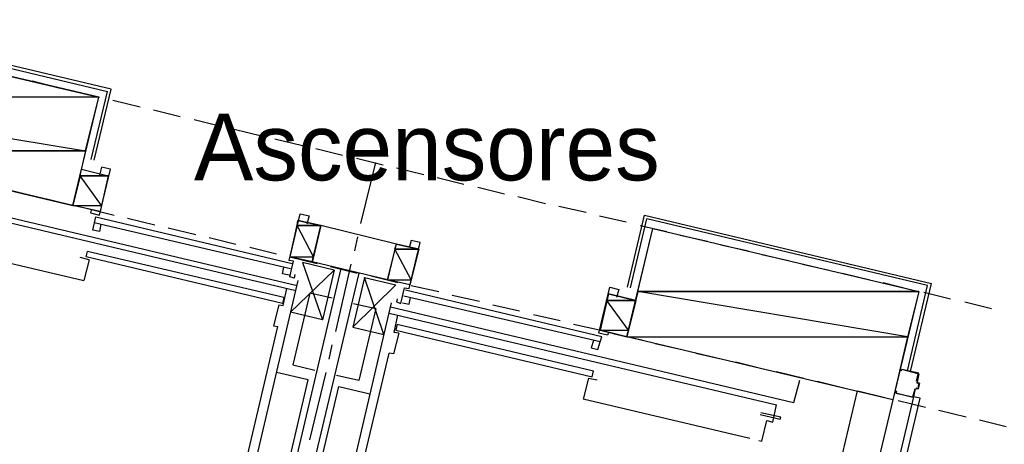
# Model space of a CAD drawing. Header units: feet. Extents: x -79 to 198, y -22 to 181.
# Tile 177 of 256: x 76.67 to 94.39, y 115.43 to 123.07. Entities that reach past the tile are written whole.
import ezdxf
from ezdxf.enums import TextEntityAlignment as Align

# ---------------------------------------------------------------- set-up
doc = ezdxf.new("R2010")
doc.units = ezdxf.units.FT
for name, color, linetype in [('A-LINEA', 7, 'CONTINUOUS'), ('A-MURO-CONCRETO', 8, 'CONTINUOUS'), ('A-NOMBRE-ESPACIO', 2, 'CONTINUOUS')]:
    doc.layers.add(name, color=color, linetype=linetype)

msp = doc.modelspace()

# ---------------------------------------------------------------- linework, layer by layer
at = {"layer": 'A-LINEA'}
for p, q in [((72.2267, 123.2044), (78.2533, 121.7778)), ((76.8933, 121.9644), (77.3733, 121.8444)), ((77.6133, 121.7911), (78.1067, 121.6711)), ((77.96, 120.5511), (78.2533, 121.7778)), ((78.3467, 121.6178), (78.84, 121.4978)), ((79.08, 121.4444), (79.56, 121.3244)), ((79.8133, 121.2711), (80.2933, 121.1511)), ((80.5333, 121.0978), (81.0267, 120.9778)), ((81.2667, 120.9244), (81.76, 120.8044)), ((82, 120.7511), (82.48, 120.6311)), ((82.7333, 120.5778), (83.2133, 120.4578)), ((82.8133, 119.4044), (83.08, 120.4978)), ((83.4533, 120.4044), (83.9467, 120.2844)), ((78.2667, 120.2578), (78.12, 119.6178)), ((84.1867, 120.2311), (84.6667, 120.1111)), ((74.4133, 120.0044), (81.6667, 118.2844)), ((76.4267, 120.0178), (76.92, 119.8978)), ((84.92, 120.0578), (85.4, 119.9378)), ((81.64, 118.1911), (74.6667, 119.8444)), ((77.16, 119.8444), (77.64, 119.7244)), ((85.64, 119.8844), (86.1333, 119.7644)), ((77.8933, 119.6711), (78.3733, 119.5511)), ((86.3733, 119.7111), (86.8667, 119.6044)), ((78.04, 119.5244), (81.5733, 118.6844)), ((78.6133, 119.4978), (79.1067, 119.3778)), ((81.68, 119.4578), (81.5333, 118.8044)), ((82.0933, 119.3644), (81.68, 119.4578)), ((87.1067, 119.5378), (87.5867, 119.4311)), ((87.6133, 118.2578), (87.92, 119.5511)), ((87.6667, 118.2444), (87.96, 119.4844)), ((87.6667, 118.2444), (87.96, 119.4844)), ((78.0133, 119.4178), (81.5467, 118.5911)), ((78.1333, 119.3911), (78.1067, 119.2578)), ((79.3467, 119.3244), (79.84, 119.2044)), ((81.9333, 118.7111), (82.0933, 119.3644)), ((83.4533, 119.0311), (82.0933, 119.3644)), ((87.84, 119.3644), (88.32, 119.2578)), ((80.08, 119.1511), (80.56, 119.0311)), ((82.7067, 118.9111), (82.76, 119.1644)), ((88.56, 119.1911), (89.0533, 119.0844)), ((74.8267, 119.0844), (77.8267, 118.3778)), ((80.8133, 118.9778), (81.2933, 118.8578)), ((83.2933, 118.3911), (83.4533, 119.0311)), ((83.8533, 118.9378), (83.4533, 119.0311)), ((89.2933, 119.0178), (89.7867, 118.9111)), ((77.92, 118.7511), (77.76, 118.7911)), ((77.92, 118.7511), (77.8267, 118.3778)), ((77.8667, 118.8044), (77.8933, 118.8978)), ((81.4, 117.9644), (77.8667, 118.8044)), ((81.4267, 118.0711), (77.8933, 118.8978)), ((81.9333, 118.7111), (81.5333, 118.8044)), ((81.5333, 118.8044), (82.0267, 118.6844)), ((90.0267, 118.8444), (90.5067, 118.7378)), ((82.4533, 118.5911), (80.5333, 110.4711)), ((83.2933, 118.3911), (81.9333, 118.7111)), ((82.3333, 118.5644), (82.12, 117.6711)), ((82.2667, 118.6311), (82.7467, 118.5111)), ((82.36, 117.4578), (82.64, 118.6711)), ((90.76, 118.6711), (91.24, 118.5644)), ((82.7733, 118.5111), (80.8533, 110.4044)), ((82.88, 118.4311), (82.6667, 117.5378)), ((83, 118.4578), (83.48, 118.3378)), ((83.6933, 118.2978), (83.2933, 118.3911)), ((91.48, 118.5111), (91.9733, 118.3911)), ((81.68, 118.3778), (79.9867, 111.1911)), ((81.4133, 117.9244), (81.48, 118.2311)), ((87.1467, 117.3644), (83.6133, 118.2044)), ((83.72, 118.2844), (84.2133, 118.1778)), ((92.2133, 118.3378), (92.7067, 118.2178)), ((92.6533, 116.7511), (93.0133, 118.2844)), ((92.7067, 116.7378), (93.08, 118.3244)), ((92.7067, 116.7378), (93.08, 118.3244)), ((81.4267, 118.0711), (81.4, 117.9644)), ((87.12, 117.2711), (83.5867, 118.0978)), ((84.4533, 118.1111), (84.9467, 118.0044)), ((87.2667, 118.1378), (87.12, 117.4844)), ((92.9467, 118.1644), (93.4267, 118.0444)), ((81.3333, 117.9378), (81.24, 117.5644)), ((81.3333, 117.9378), (81.4133, 117.9244)), ((83.36, 117.9778), (81.6667, 110.7911)), ((90.6, 116.1778), (83.3467, 117.8978)), ((85.1867, 117.9378), (85.6667, 117.8311)), ((93.68, 117.9911), (94.16, 117.8711)), ((82.12, 117.6711), (81.5467, 117.8044)), ((83.32, 117.7911), (90.2933, 116.1378)), ((83.4133, 117.4444), (83.48, 117.7511)), ((85.92, 117.7644), (86.4, 117.6578)), ((79.9867, 111.9111), (81.32, 117.5511)), ((81.24, 117.5644), (81.32, 117.5511)), ((82.6667, 117.5378), (83.2267, 117.4044)), ((83.4667, 117.5911), (83.44, 117.4844)), ((83.4667, 117.5911), (87, 116.7511)), ((86.64, 117.5911), (87.1333, 117.4844)), ((83.4933, 117.4311), (83.4, 117.0578)), ((83.4933, 117.4311), (83.4133, 117.4444)), ((83.44, 117.4844), (86.9733, 116.6444)), ((87.3733, 117.4178), (87.8667, 117.3111)), ((82.24, 116.9644), (82.2933, 117.2178)), ((87, 117.2978), (86.96, 117.1644)), ((88.1067, 117.2444), (88.5867, 117.1378)), ((81.9867, 111.4311), (83.32, 117.0711)), ((83.4, 117.0578), (83.32, 117.0711)), ((88.84, 117.0711), (89.32, 116.9644)), ((89.56, 116.9111), (90.0533, 116.7911)), ((81.8667, 116.5911), (81.2933, 116.7244)), ((81.8933, 115.5111), (82.1867, 116.7244)), ((86.9067, 116.6178), (86.8133, 116.2444)), ((86.9067, 116.6178), (87.0667, 116.5911)), ((86.9733, 116.6444), (87, 116.7511)), ((90.2933, 116.7378), (90.7867, 116.6178)), ((92.84, 116.6978), (92.84, 116.6978)), ((80.5333, 110.9644), (81.8667, 116.5911)), ((81.08, 110.8311), (82.4133, 116.4711)), ((82.4133, 116.4711), (82.9733, 116.3378)), ((90.7067, 116.5778), (90.6, 116.1778)), ((91.0267, 116.5644), (91.5067, 116.4444)), ((92.8139, 116.549), (92.8287, 116.525)), ((92.8267, 116.5378), (92.8667, 116.5378)), ((92.8533, 116.5244), (92.8533, 116.5244)), ((91.7467, 116.3911), (89.8267, 108.2844)), ((91.76, 116.3911), (92.24, 116.2711)), ((92.7467, 116.2844), (92.7467, 116.2844)), ((92.7867, 116.4311), (92.76, 116.2844)), ((92.8113, 116.4306), (92.7872, 116.4157)), ((92.8, 116.4178), (92.8, 116.4178)), ((89.8133, 115.5378), (86.8133, 116.2444)), ((92.3867, 116.2311), (90.4667, 108.1244)), ((92.48, 116.2178), (92.9733, 116.0978)), ((90, 115.9644), (90.36, 115.8844)), ((90.0133, 116.0044), (90.3733, 115.9244)), ((90.36, 115.8844), (90.3733, 115.9244)), ((93.2133, 116.0444), (93.7067, 115.9244)), ((90.0267, 115.4844), (90.12, 115.8578)), ((93.9467, 115.8711), (94.4267, 115.7511)), ((89.9733, 115.4978), (90.0267, 115.4844))]:
    msp.add_line(p, q, dxfattribs=at)
for points in [[(78.0133, 120.5378), (78.32, 121.8178), (72.1867, 123.2711)], [(77.6267, 119.7244), (78.0933, 121.6711), (72.3333, 123.0311), (69.4933, 111.0311), (75.2533, 109.6711), (75.7067, 111.6178), (71.5733, 112.5911), (73.4933, 120.7111), (77.6267, 119.7244)], [(78.12, 119.6178), (77.6267, 119.7244), (77.7867, 120.3778), (78.2667, 120.2578)], [(77.96, 119.6444), (77.9467, 119.5911), (78.1067, 119.5511), (78.3067, 120.3778), (78.1467, 120.4178), (78.1067, 120.2711)], [(78.1067, 119.2578), (77.9867, 119.2844), (78.04, 119.5244)], [(81.6267, 118.4844), (81.6133, 118.4178), (81.5333, 118.4444), (81.6, 118.7244), (81.52, 118.7378), (81.72, 119.5778), (81.88, 119.5378), (81.84, 119.3911)], [(87.6133, 118.2578), (87.92, 119.5511), (93.08, 118.3244)], [(92.6533, 116.7511), (93.0133, 118.2844), (87.96, 119.4844)], [(92.3867, 116.2311), (87.6, 117.3644), (88.0667, 119.3111), (92.8533, 118.1778), (92.3867, 116.2311)], [(83.4667, 118.0444), (83.4533, 117.9911), (83.5333, 117.9644), (83.6, 118.2444), (83.68, 118.2311), (83.88, 119.0578), (83.72, 119.0978), (83.68, 118.9644)], [(81.52, 118.4711), (81.4, 118.4978), (81.4267, 118.6178)], [(81.5467, 117.8044), (82.3333, 118.5644), (81.76, 118.6978), (82.12, 117.6711)], [(83.2267, 117.4044), (82.88, 118.4311), (83.44, 118.2978), (82.6667, 117.5378)], [(87.2667, 117.4444), (87.2533, 117.3911), (87.0933, 117.4311), (87.2933, 118.2578), (87.4533, 118.2178), (87.4133, 118.0711)], [(82.2933, 118.0578), (81.8933, 118.1511), (81.5867, 116.8578), (81.9867, 116.7644)], [(83.56, 117.9778), (83.68, 117.9511), (83.7067, 118.0711)], [(87.12, 117.4844), (87.6, 117.3644), (87.76, 118.0178), (87.2667, 118.1378)], [(82.68, 117.9644), (83.08, 117.8711), (82.7733, 116.5778), (82.3733, 116.6711)], [(86.96, 117.1644), (87.08, 117.1378), (87.12, 117.2711), (87.1467, 117.3644)], [(92.8133, 116.5644), (92.84, 116.6978), (92.5467, 116.7778), (92.5333, 116.7511), (92.52, 116.7511), (92.5333, 116.7778)], [(92.8533, 116.7111), (92.5467, 116.7778), (92.5467, 116.7778)], [(92.8533, 116.6978), (92.8267, 116.5511), (92.8267, 116.5511)], [(92.8, 116.4444), (92.84, 116.4311), (92.8533, 116.5244), (92.8267, 116.5378)], [(92.8667, 116.5244), (92.84, 116.4311), (92.84, 116.4311), (92.8, 116.4311)], [(92.76, 116.2844), (92.0667, 113.3644), (92.1867, 113.3378), (92.88, 116.2578), (92.76, 116.2844)], [(92.4267, 116.3644), (92.44, 116.3911), (92.4533, 116.3778), (92.44, 116.3511), (92.7467, 116.2844), (92.7867, 116.4311)], [(92.7467, 116.2711), (92.44, 116.3511), (92.44, 116.3511)], [(90.12, 115.8578), (90.2267, 115.8311), (90.2933, 116.1378)]]:
    msp.add_lwpolyline(points, dxfattribs=at)
at = {"layer": 'A-MURO-CONCRETO'}
for points in [[(72.3333, 123.0311), (78.0933, 121.6711), (72, 121.6711), (72.3333, 123.0311), (72.3333, 123.0311)], [(72, 121.6711), (77.8533, 120.7111), (71.7733, 120.7111), (72, 121.6711), (72, 121.6711)], [(78.0933, 121.6711), (72, 121.6711), (77.8533, 120.7111), (78.0933, 121.6711)], [(73.4933, 120.7111), (77.8533, 120.7111), (77.6267, 119.7244), (73.4933, 120.7111), (73.4933, 120.7111)], [(77.7867, 120.3778), (78.2667, 120.2578), (77.76, 120.2578), (77.7867, 120.3778), (77.7867, 120.3778)], [(77.76, 120.2578), (77.6267, 119.7244), (78.1467, 119.7244), (77.76, 120.2578)], [(77.76, 120.2578), (78.2667, 120.2578), (78.1467, 119.7244), (77.76, 120.2578), (77.76, 120.2578)], [(77.6267, 119.7244), (78.1467, 119.7244), (78.12, 119.6178), (77.6267, 119.7244), (77.6267, 119.7244)], [(81.68, 119.4578), (82.0933, 119.3644), (81.6667, 119.3644), (81.68, 119.4578), (81.68, 119.4578)], [(81.6667, 119.3644), (81.5333, 118.8044), (81.96, 118.8044), (81.6667, 119.3644)], [(81.6667, 119.3644), (82.0933, 119.3644), (81.96, 118.8044), (81.6667, 119.3644), (81.6667, 119.3644)], [(88.0667, 119.3111), (92.8533, 118.1778), (87.8, 118.1778), (88.0667, 119.3111), (88.0667, 119.3111)], [(83.4267, 118.9378), (83.2933, 118.3911), (83.72, 118.3911), (83.4267, 118.9378)], [(83.4533, 119.0311), (83.8533, 118.9378), (83.4267, 118.9378), (83.4533, 119.0311), (83.4533, 119.0311)], [(83.4267, 118.9378), (83.8533, 118.9378), (83.72, 118.3911), (83.4267, 118.9378), (83.4267, 118.9378)], [(81.5333, 118.8044), (81.96, 118.8044), (81.9333, 118.7111), (81.5333, 118.8044), (81.5333, 118.8044)], [(83.2933, 118.3911), (83.72, 118.3911), (83.6933, 118.2978), (83.2933, 118.3911), (83.2933, 118.3911)], [(87.2667, 118.1378), (87.76, 118.0178), (87.24, 118.0178), (87.2667, 118.1378), (87.2667, 118.1378)], [(87.8, 118.1778), (87.6, 117.3644), (92.6533, 117.3644), (87.8, 118.1778)], [(87.8, 118.1778), (92.8533, 118.1778), (92.6533, 117.3644), (87.8, 118.1778), (87.8, 118.1778)], [(87.24, 118.0178), (87.12, 117.4844), (87.6267, 117.4844), (87.24, 118.0178)], [(87.24, 118.0178), (87.76, 118.0178), (87.6267, 117.4844), (87.24, 118.0178), (87.24, 118.0178)], [(87.12, 117.4844), (87.6267, 117.4844), (87.6, 117.3644), (87.12, 117.4844), (87.12, 117.4844)], [(87.6, 117.3644), (92.6533, 117.3644), (92.3867, 116.2311), (87.6, 117.3644), (87.6, 117.3644)]]:
    msp.add_lwpolyline(points, dxfattribs=at)

# ---------------------------------------------------------------- texts
at = {"layer": 'A-NOMBRE-ESPACIO'}
msp.add_text('Ascensores', height=1.2, dxfattribs=at).set_placement((84, 120.1778), align=Align.CENTER)

doc.saveas('drawing.dxf')
